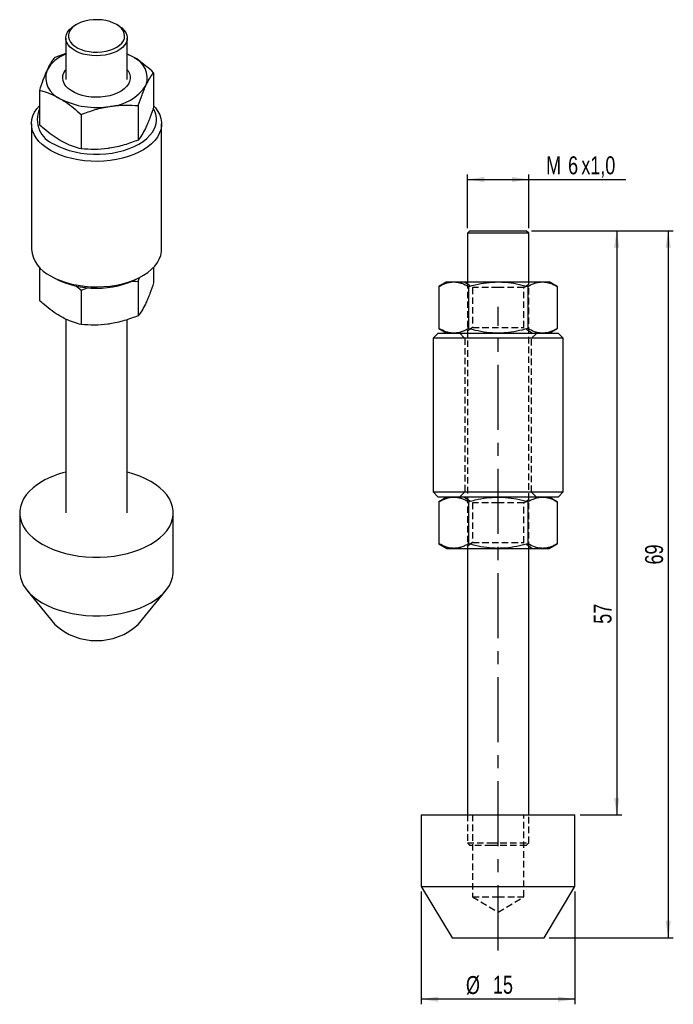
# Model space of a CAD drawing. Extents: x 26.6 to 90.4, y 50.2 to 146.3.
import ezdxf

# ---------------------------------------------------------------- set-up
doc = ezdxf.new("R2010")
doc.units = 0
doc.header["$LTSCALE"] = 0.5
doc.linetypes.add('CENTERX2', pattern=[20.32, 12.7, -2.54, 2.54, -2.54])
doc.linetypes.add('HIDDEN', pattern=[1.905, 1.27, -0.635])
doc.layers.get('0').update_dxf_attribs({"linetype": 'CONTINUOUS'})
doc.layers.add('FORMATO', color=179, linetype='CONTINUOUS')
doc.styles.add('SLDTEXTSTYLE0', font='TXT', dxfattribs={"width": 0.75})
doc.dimstyles.new('SLDDIMSTYLE0', dxfattribs={"dimtxt": 1.75, "dimasz": 1.651, "dimexe": 0, "dimexo": 0.0625, "dimgap": 0.4375, "dimtad": 1, "dimdec": 3, "dimrnd": 1e-09, "dimzin": 12, "dimtxsty": 'SLDTEXTSTYLE0', "dimsah": 1, "dimcen": 0.09, "dimazin": 3, "dimtfac": 1, "dimtdec": 3, "dimtofl": 0, "dimtmove": 0, "dimatfit": 3, "dimtolj": 1, "dimtzin": 12})

# ---------------------------------------------------------------- blocks, each defined once
blk = doc.blocks.new('_D')
at = {"layer": 'FORMATO'}
for p, q in [((70.321, 125.913), (70.321, 131.163)), ((76.321, 125.913), (76.321, 131.163)), ((70.321, 130.663), (76.321, 130.663)), ((76.321, 130.663), (85.799, 130.663))]:
    blk.add_line(p, q, dxfattribs=at)
for points in [[(70.321, 130.663), (71.972, 130.409), (71.972, 130.917)], [(76.321, 130.663), (74.67, 130.917), (74.67, 130.409)]]:
    blk.add_solid(points, dxfattribs=at)
at = {"layer": 'FORMATO', "char_height": 1.75, "attachment_point": 1, "style": 'SLDTEXTSTYLE0'}
for s, insert in [('M', (78.009, 132.919)), ('6', (80.153, 132.919)), ('x1,0', (81.446, 132.919))]:
    blk.add_mtext(s, dxfattribs=dict(at, insert=insert))
blk = doc.blocks.new('_D_1')
at = {"layer": 'FORMATO'}
for p, q in [((76.571, 125.663), (90.426, 125.663)), ((89.926, 125.663), (89.926, 56.663)), ((78.321, 56.663), (90.426, 56.663))]:
    blk.add_line(p, q, dxfattribs=at)
for points in [[(89.926, 125.663), (89.672, 124.012), (90.18, 124.012)], [(89.926, 56.663), (90.18, 58.314), (89.672, 58.314)]]:
    blk.add_solid(points, dxfattribs=at)
at = {"layer": 'FORMATO', "insert": (87.671, 93.089), "char_height": 1.75, "attachment_point": 1, "rotation": 90, "style": 'SLDTEXTSTYLE0'}
blk.add_mtext('69', dxfattribs=at)
blk = doc.blocks.new('_D_2')
at = {"layer": 'FORMATO'}
for p, q in [((65.821, 61.163), (65.821, 50.163)), ((80.821, 61.163), (80.821, 50.163)), ((80.821, 50.663), (65.821, 50.663))]:
    blk.add_line(p, q, dxfattribs=at)
for points in [[(65.821, 50.663), (67.472, 50.409), (67.472, 50.917)], [(80.821, 50.663), (79.17, 50.917), (79.17, 50.409)]]:
    blk.add_solid(points, dxfattribs=at)
at = {"layer": 'FORMATO', "char_height": 1.75, "attachment_point": 1, "style": 'SLDTEXTSTYLE0'}
for s, insert in [('%%c', (70.179, 52.919)), ('15', (72.818, 52.946))]:
    blk.add_mtext(s, dxfattribs=dict(at, insert=insert))
blk = doc.blocks.new('_D_3')
at = {"layer": 'FORMATO'}
for p, q in [((76.571, 125.663), (85.397, 125.663)), ((84.897, 125.663), (84.897, 68.663)), ((81.321, 68.663), (85.397, 68.663))]:
    blk.add_line(p, q, dxfattribs=at)
for points in [[(84.897, 125.663), (84.643, 124.012), (85.151, 124.012)], [(84.897, 68.663), (85.151, 70.314), (84.643, 70.314)]]:
    blk.add_solid(points, dxfattribs=at)
at = {"layer": 'FORMATO', "insert": (82.642, 87.304), "char_height": 1.75, "attachment_point": 1, "rotation": 90, "style": 'SLDTEXTSTYLE0'}
blk.add_mtext('57', dxfattribs=at)

msp = doc.modelspace()

# ---------------------------------------------------------------- linework, layer by layer
at = {"color": 7, "linetype": 'CONTINUOUS'}
for p, q in [((32.1636, 145.7923), (31.9868, 145.6902)), ((36.2301, 145.6902), (36.0533, 145.7923)), ((31.1085, 144.4658), (31.1085, 140.4182)), ((37.1085, 140.4182), (37.1085, 144.4658)), ((31.1085, 142.9596), (30.026, 142.5794)), ((37.644, 142.6283), (37.1085, 142.898)), ((39.6852, 141.0852), (39.6852, 137.7318)), ((28.5317, 139.36), (28.5317, 136.0066)), ((38.1909, 137.8658), (38.1909, 134.5124)), ((32.6142, 137.0032), (32.6142, 133.6498)), ((27.7585, 136.0963), (27.7585, 123.8482)), ((40.4585, 123.8482), (40.4585, 136.0963)), ((70.5706, 125.6632), (70.3206, 125.4132)), ((70.3206, 125.4132), (70.3206, 120.6632)), ((72.5836, 125.4132), (70.3206, 125.4132)), ((70.5706, 125.6632), (72.645, 125.6632)), ((76.3206, 125.4132), (72.5836, 125.4132)), ((72.645, 125.6632), (76.0706, 125.6632)), ((76.3206, 125.4132), (76.0706, 125.6632)), ((76.3206, 120.6632), (76.3206, 125.4132)), ((28.5317, 122.0951), (28.5317, 118.8592)), ((39.6852, 122.0951), (39.6852, 120.5845)), ((29.6176, 121.2565), (29.9712, 121.0523)), ((38.1909, 120.7185), (38.3223, 121.0965)), ((38.2457, 121.0523), (38.5993, 121.2565)), ((32.1246, 120.2766), (32.6142, 119.8558)), ((37.5801, 120.7441), (38.1909, 120.7185)), ((38.1909, 120.7185), (38.1909, 117.3651)), ((68.3206, 120.6632), (67.5471, 120.2167)), ((67.5471, 120.2167), (67.5471, 116.1098)), ((68.3206, 120.6632), (68.9905, 120.6632)), ((68.9905, 120.6632), (73.3206, 120.6632)), ((70.4339, 120.2167), (70.4339, 116.1098)), ((73.3206, 120.6632), (77.6507, 120.6632)), ((76.2074, 120.2167), (76.2074, 116.1098)), ((77.6507, 120.6632), (78.3206, 120.6632)), ((79.0941, 120.2167), (78.3206, 120.6632)), ((79.0941, 120.2167), (79.0941, 116.1098)), ((32.6142, 119.8558), (33.3287, 120.1047)), ((32.6142, 119.8558), (32.6142, 116.5024)), ((31.1085, 117.0355), (31.1085, 98.1271)), ((37.1085, 98.1271), (37.1085, 116.988)), ((67.4706, 115.6632), (66.9706, 115.1632)), ((67.4706, 115.6632), (73.3206, 115.6632)), ((67.5471, 116.1098), (68.3206, 115.6632)), ((73.3206, 115.6632), (79.1706, 115.6632)), ((78.3206, 115.6632), (79.0941, 116.1098)), ((79.6706, 115.1632), (79.1706, 115.6632)), ((66.9706, 115.1632), (66.9706, 100.1632)), ((73.3206, 115.1632), (66.9706, 115.1632)), ((79.6706, 115.1632), (73.3206, 115.1632)), ((79.6706, 100.1632), (79.6706, 115.1632)), ((66.9706, 100.1632), (67.4706, 99.6632)), ((66.9706, 100.1632), (73.3206, 100.1632)), ((73.3206, 100.1632), (79.6706, 100.1632)), ((79.1706, 99.6632), (79.6706, 100.1632)), ((73.3206, 99.6632), (67.4706, 99.6632)), ((68.3206, 99.6632), (67.5471, 99.2167)), ((67.5471, 99.2167), (67.5471, 95.1098)), ((70.4339, 99.2167), (70.4339, 95.1098)), ((79.1706, 99.6632), (73.3206, 99.6632)), ((76.2074, 99.2167), (76.2074, 95.1098)), ((79.0941, 99.2167), (78.3206, 99.6632)), ((79.0941, 99.2167), (79.0941, 95.1098)), ((26.6085, 98.1271), (26.6085, 92.4113)), ((41.6085, 92.4113), (41.6085, 98.1271)), ((67.5471, 95.1098), (68.3206, 94.6632)), ((68.3206, 94.6632), (68.9905, 94.6632)), ((68.9905, 94.6632), (73.3206, 94.6632)), ((70.3206, 94.6632), (70.3206, 68.6632)), ((73.3206, 94.6632), (77.6507, 94.6632)), ((76.3206, 68.6632), (76.3206, 94.6632)), ((77.6507, 94.6632), (78.3206, 94.6632)), ((78.3206, 94.6632), (79.0941, 95.1098)), ((27.3167, 90.5747), (30.0334, 87.2267)), ((38.1835, 87.2267), (40.9002, 90.5747)), ((65.8206, 68.6632), (65.8206, 61.6632)), ((65.8206, 68.6632), (80.8206, 68.6632)), ((80.8206, 61.6632), (80.8206, 68.6632)), ((65.8206, 61.6632), (68.8206, 56.6632)), ((65.8206, 61.6632), (80.8206, 61.6632)), ((77.8206, 56.6632), (80.8206, 61.6632)), ((68.8206, 56.6632), (77.8206, 56.6632))]:
    msp.add_line(p, q, dxfattribs=at)
at = {"color": 7, "linetype": 'HIDDEN'}
for p, q in [((70.0249, 120.6632), (70.8206, 120.1061)), ((70.3206, 120.6632), (70.3206, 94.6632)), ((75.8206, 120.1061), (76.6163, 120.6632)), ((76.3206, 94.6632), (76.3206, 120.6632)), ((73.3206, 120.1061), (70.8206, 120.1061)), ((70.8206, 120.1061), (70.8206, 116.2204)), ((75.8206, 120.1061), (73.3206, 120.1061)), ((75.8206, 116.2204), (75.8206, 120.1061)), ((69.5706, 115.6632), (70.0706, 115.1632)), ((70.8206, 116.2204), (70.0249, 115.6632)), ((70.8206, 116.2204), (75.8206, 116.2204)), ((76.6163, 115.6632), (75.8206, 116.2204)), ((76.5706, 115.1632), (77.0706, 115.6632)), ((70.0706, 115.1632), (70.0706, 100.1632)), ((76.5706, 100.1632), (76.5706, 115.1632)), ((70.0706, 100.1632), (69.5706, 99.6632)), ((77.0706, 99.6632), (76.5706, 100.1632)), ((70.0249, 99.6632), (70.8206, 99.1061)), ((73.3206, 99.1061), (70.8206, 99.1061)), ((70.8206, 99.1061), (70.8206, 95.2204)), ((75.8206, 99.1061), (73.3206, 99.1061)), ((75.8206, 99.1061), (76.6163, 99.6632)), ((75.8206, 95.2204), (75.8206, 99.1061)), ((70.8206, 95.2204), (70.0249, 94.6632)), ((70.8206, 95.2204), (75.8206, 95.2204)), ((76.6163, 94.6632), (75.8206, 95.2204)), ((70.3206, 68.6632), (70.3206, 65.9132)), ((70.8206, 68.6632), (70.8206, 60.6632)), ((75.8206, 60.6632), (75.8206, 68.6632)), ((76.3206, 65.9132), (76.3206, 68.6632)), ((70.3206, 65.9132), (72.5836, 65.9132)), ((70.3206, 65.9132), (70.5706, 65.6632)), ((72.645, 65.6632), (70.5706, 65.6632)), ((72.5836, 65.9132), (76.3206, 65.9132)), ((76.0706, 65.6632), (72.645, 65.6632)), ((76.0706, 65.6632), (76.3206, 65.9132)), ((70.8206, 60.6632), (73.3206, 60.6632)), ((70.8206, 60.6632), (73.3206, 59.1611)), ((73.3206, 60.6632), (75.8206, 60.6632)), ((73.3206, 59.1611), (75.8206, 60.6632))]:
    msp.add_line(p, q, dxfattribs=at)
at = {"color": 7, "linetype": 'CONTINUOUS', "flags": 128}
for points in [[(31.7458, 143.8576), (31.9883, 143.6589), (32.2805, 143.4839), (32.6155, 143.3367), (32.9855, 143.2208), (33.3819, 143.1388), (33.7953, 143.0927), (34.216, 143.0836), (34.6342, 143.1117), (35.0401, 143.1763), (35.4241, 143.2759), (35.7773, 143.4082), (36.0914, 143.57), (36.359, 143.7577), (36.5739, 143.9667), (36.731, 144.1922), (36.8266, 144.4289), (36.8585, 144.6712), (36.8259, 144.9135), (36.7296, 145.1502), (36.5719, 145.3755), (36.3565, 145.5843), (36.0883, 145.7717), (35.7738, 145.9333), (35.4202, 146.0652), (35.0359, 146.1645), (34.6298, 146.2287), (34.2116, 146.2564), (33.7909, 146.2469), (33.3776, 146.2004), (32.9815, 146.1181), (32.6118, 146.0018), (32.2772, 145.8543), (31.9854, 145.679), (31.7435, 145.4801), (31.557, 145.2622), (31.4303, 145.0304), (31.3664, 144.7902), (31.3667, 144.5471), (31.4313, 144.307), (31.5587, 144.0753), (31.7458, 143.8576)], [(31.531, 143.5796), (31.3349, 143.8057), (31.198, 144.0458), (31.1231, 144.295), (31.1118, 144.5477), (31.1644, 144.7987), (31.2797, 145.0426), (31.4554, 145.2742), (31.6875, 145.4886), (31.9713, 145.6812), (31.9868, 145.6902)], [(36.2301, 145.6902), (36.2905, 145.6543), (36.567, 145.4583), (36.7911, 145.241), (36.958, 145.0073), (37.0643, 144.762), (37.1075, 144.5104), (37.0867, 144.2579), (37.0026, 144.0097), (36.8567, 143.7713), (36.6522, 143.5477), (36.3936, 143.3437), (36.0862, 143.1636), (35.7367, 143.0112), (35.3525, 142.8899), (34.9417, 142.8021), (34.5133, 142.7498), (34.0761, 142.734), (33.6397, 142.7552), (33.2133, 142.8128), (32.8059, 142.9057), (32.4263, 143.0318), (32.0825, 143.1885), (31.782, 143.3724), (31.531, 143.5796), (31.531, 143.5796)], [(37.644, 142.6283), (37.2096, 142.8514), (37.1085, 142.8964)], [(37.1085, 141.3749), (37.1853, 141.2691), (37.3197, 141.0152), (37.3916, 140.7531), (37.3996, 140.4877), (37.3436, 140.2242), (37.2246, 139.9678), (37.045, 139.7235), (36.8081, 139.496), (36.5188, 139.2897), (36.1825, 139.1087), (35.8059, 138.9564), (35.3962, 138.8359), (34.9614, 138.7495), (34.5101, 138.6989), (34.0509, 138.685), (33.5929, 138.7081), (33.1449, 138.7678), (32.7156, 138.8629), (32.3135, 138.9916), (31.9463, 139.1514), (31.6212, 139.339), (31.3444, 139.551), (31.1215, 139.7832), (30.9568, 140.031), (30.8533, 140.2896), (30.8132, 140.554), (30.8373, 140.8191), (30.925, 141.0797), (31.0747, 141.3306), (31.1085, 141.3749)], [(29.6183, 133.5042), (29.1936, 133.7751), (28.8177, 134.0692), (28.4943, 134.3834), (28.2268, 134.7146), (28.0177, 135.0595), (27.8692, 135.4148), (27.7826, 135.7768), (27.7589, 136.142), (27.7984, 136.5067), (27.9005, 136.8674), (28.0644, 137.2204), (28.2883, 137.5622), (28.5317, 137.8494)], [(39.6852, 137.8494), (39.8635, 137.6455), (40.1021, 137.307), (40.2811, 136.9565), (40.3988, 136.5974), (40.454, 136.2333), (40.4461, 135.8679), (40.3752, 135.5048), (40.2421, 135.1475), (40.048, 134.7997), (39.7948, 134.4647), (39.4852, 134.146), (39.1221, 133.8466), (38.7091, 133.5696), (38.2505, 133.3177), (37.7507, 133.0934), (37.2147, 132.899), (36.6478, 132.7364), (36.0556, 132.6071), (35.4442, 132.5125), (34.8194, 132.4535), (34.1876, 132.4308), (33.555, 132.4444), (32.9279, 132.4944), (32.3125, 132.5802), (31.715, 132.7009), (31.1413, 132.8553), (30.5971, 133.042), (30.0877, 133.259), (29.6183, 133.5042)], [(29.9719, 134.1165), (30.4269, 133.88), (30.9223, 133.6722), (31.4526, 133.4955), (32.012, 133.3517), (32.5944, 133.2425), (33.1933, 133.169), (33.8023, 133.132), (34.4146, 133.132), (35.0236, 133.169), (35.6225, 133.2425), (36.2049, 133.3517), (36.7643, 133.4955), (37.2946, 133.6722), (37.79, 133.88), (38.245, 134.1165), (38.6548, 134.3792), (39.0147, 134.6652), (39.3208, 134.9714), (39.5699, 135.2943), (39.7591, 135.6305), (39.8864, 135.9762), (39.9504, 136.3278), (39.9504, 136.6813), (39.8864, 137.0328), (39.7591, 137.3786), (39.6421, 137.6001)], [(29.6183, 121.2561), (30.0877, 121.0108), (30.5971, 120.7938), (31.1413, 120.6072), (31.715, 120.4527), (32.3125, 120.332), (32.9279, 120.2463), (33.555, 120.1963), (34.1876, 120.1827), (34.8194, 120.2054), (35.4442, 120.2644), (36.0556, 120.359), (36.6478, 120.4882), (37.2147, 120.6509), (37.7507, 120.8453), (38.2505, 121.0696), (38.7091, 121.3215), (39.1221, 121.5985), (39.4852, 121.8978), (39.7948, 122.2166), (40.048, 122.5515), (40.2421, 122.8994), (40.3752, 123.2567), (40.4461, 123.6198), (40.4585, 123.8482)], [(28.8052, 101.1886), (28.3384, 100.8931), (27.921, 100.574), (27.5563, 100.2339), (27.2475, 99.876), (26.9972, 99.503), (26.8077, 99.1184), (26.6804, 98.7253), (26.6165, 98.3271), (26.6165, 97.9272), (26.6804, 97.5289), (26.8077, 97.1358), (26.9972, 96.7512), (27.2475, 96.3783), (27.5563, 96.0203), (27.921, 95.6803), (28.3384, 95.3611), (28.8052, 95.0656), (29.3171, 94.7962), (29.8699, 94.5552), (30.4589, 94.3446), (31.079, 94.1664), (31.725, 94.0219), (32.3913, 93.9125), (33.0723, 93.839), (33.7621, 93.8021), (34.4548, 93.8021), (35.1446, 93.839), (35.8256, 93.9125), (36.4919, 94.0219), (37.1379, 94.1664), (37.758, 94.3446), (38.347, 94.5552), (38.8998, 94.7962), (39.4118, 95.0656), (39.8785, 95.3611), (40.2959, 95.6803), (40.6606, 96.0203), (40.9694, 96.3783), (41.2197, 96.7512), (41.4092, 97.1358), (41.5365, 97.5289), (41.6005, 97.9272), (41.6005, 98.3271), (41.5365, 98.7253), (41.4092, 99.1184), (41.2197, 99.503), (40.9694, 99.876), (40.6606, 100.2339), (40.2959, 100.574), (39.8785, 100.8931), (39.4118, 101.1886), (38.8998, 101.4581), (38.347, 101.6991), (37.758, 101.9096), (37.1379, 102.0879), (37.1085, 102.0953)], [(26.6085, 92.4113), (26.6165, 92.2114), (26.6804, 91.8132), (26.8077, 91.4201), (26.9972, 91.0354), (27.2475, 90.6625), (27.5563, 90.3045), (27.921, 89.9645), (28.3384, 89.6453), (28.8052, 89.3498), (29.3171, 89.0804), (29.8699, 88.8394), (30.4589, 88.6288), (31.079, 88.4506), (31.725, 88.3061), (32.3913, 88.1967), (33.0723, 88.1232), (33.7621, 88.0863), (34.4548, 88.0863), (35.1446, 88.1232), (35.8256, 88.1967), (36.4919, 88.3061), (37.1379, 88.4506), (37.758, 88.6288), (38.347, 88.8394), (38.8998, 89.0804), (39.4118, 89.3498), (39.8785, 89.6453), (40.2959, 89.9645), (40.6606, 90.3045), (40.9694, 90.6625), (41.2197, 91.0354), (41.4092, 91.4201), (41.5365, 91.8132), (41.6005, 92.2114), (41.6085, 92.4113)]]:
    msp.add_lwpolyline(points, dxfattribs=at)
at = {"color": 7, "linetype": 'CONTINUOUS'}
for centre, radius, start, end in [((32.3189, 139.6261), 3.4871, 110.310831, 150.668693), ((36.8417, 140.5615), 2.217, 341.012437, 68.784486), ((31.3752, 140.613), 2.217, 161.012437, 248.784486), ((35.152, 142.3158), 4.5236, 273.174698, 326.819925), ((34.102, 145.3759), 7.6876, 242.673765, 279.740157), ((30.8819, 136.5094), 2.5601, 156.638566, 249.17838), ((30.9284, 124.1594), 3.1852, 185.607278, 245.712863), ((34.1084, 129.0076), 8.9668, 242.528031, 297.477344), ((33.2725, 93.2189), 9.1364, 103.700974, 119.271986), ((34.1085, 91.7338), 6.0762, 227.882163, 312.117837)]:
    msp.add_arc(centre, radius, start, end, dxfattribs=at)
for points, knots in [([(30.026, 142.5794), (29.9046, 142.417), (29.7217, 142.1722), (29.4704, 141.7315), (29.3428, 141.467), (29.2788, 141.3343)], [0, 0, 0, 0, 0.4952513, 0.7468182, 1, 1, 1, 1]), ([(39.6852, 141.0852), (39.435, 141.3063), (38.9322, 141.7504), (38.2463, 142.2627), (37.8146, 142.5247), (37.644, 142.6283)], [0, 0, 0, 0, 0.37479281, 0.75299568, 1, 1, 1, 1]), ([(29.2788, 141.3343), (29.2611, 141.2957), (29.127, 141.0035), (28.8741, 140.3791), (28.6465, 139.7017), (28.5317, 139.36)], [0, 0, 0, 0, 0.07006274, 0.53077035, 1, 1, 1, 1]), ([(38.9381, 139.8402), (38.9558, 139.8779), (39.0899, 140.1635), (39.3428, 140.6287), (39.5704, 140.9321), (39.6852, 141.0852)], [0, 0, 0, 0, 0.0700627, 0.5307704, 1, 1, 1, 1]), ([(28.5317, 139.36), (28.685, 139.3198), (29.0931, 139.2129), (29.7736, 138.9716), (30.3053, 138.6886), (30.5729, 138.5462)], [0, 0, 0, 0, 0.2302362, 0.6126673, 1, 1, 1, 1]), ([(38.1909, 137.8658), (38.3123, 138.2263), (38.4952, 138.7698), (38.7465, 139.4119), (38.8741, 139.6971), (38.9381, 139.8402)], [0, 0, 0, 0, 0.49525132, 0.7468182, 1, 1, 1, 1]), ([(30.5729, 138.5462), (30.7435, 138.4427), (31.1727, 138.1822), (31.8585, 137.6704), (32.3614, 137.2264), (32.6142, 137.0032)], [0, 0, 0, 0, 0.2470039, 0.6214756, 1, 1, 1, 1]), ([(32.6142, 137.0032), (33.067, 137.1723), (33.7498, 137.4273), (34.6875, 137.673), (35.1637, 137.757), (35.4025, 137.7992)], [0, 0, 0, 0, 0.4952513, 0.7468182, 1, 1, 1, 1]), ([(35.4025, 137.7992), (35.4686, 137.8089), (35.9691, 137.8831), (36.9128, 137.9494), (37.7623, 137.8939), (38.1909, 137.8658)], [0, 0, 0, 0, 0.0700627, 0.5307704, 1, 1, 1, 1]), ([(39.6852, 137.7318), (39.5639, 137.3714), (39.3809, 136.8278), (39.1297, 136.1858), (39.0021, 135.9005), (38.9381, 135.7575)], [0, 0, 0, 0, 0.4952513, 0.7468182, 1, 1, 1, 1]), ([(30.5729, 134.4635), (30.309, 134.6277), (29.7772, 134.9584), (29.0965, 135.5024), (28.685, 135.8697), (28.5317, 136.0066)], [0, 0, 0, 0, 0.3821177, 0.7697643, 1, 1, 1, 1]), ([(38.9381, 135.7575), (38.9204, 135.7198), (38.7863, 135.4341), (38.5334, 134.969), (38.3058, 134.6655), (38.1909, 134.5124)], [0, 0, 0, 0, 0.0700627, 0.5307704, 1, 1, 1, 1]), ([(32.6142, 133.6498), (32.3639, 133.7177), (31.8611, 133.8541), (31.1753, 134.1336), (30.7435, 134.3701), (30.5729, 134.4635)], [0, 0, 0, 0, 0.3747928, 0.7529957, 1, 1, 1, 1]), ([(35.4025, 133.7165), (35.3365, 133.7067), (34.836, 133.6325), (33.8923, 133.5662), (33.0428, 133.6218), (32.6142, 133.6498)], [0, 0, 0, 0, 0.0700627, 0.5307704, 1, 1, 1, 1]), ([(38.1909, 134.5124), (37.7381, 134.3433), (37.0553, 134.0883), (36.1176, 133.8426), (35.6414, 133.7586), (35.4025, 133.7165)], [0, 0, 0, 0, 0.4952513, 0.7468182, 1, 1, 1, 1]), ([(39.6852, 120.5845), (39.5639, 120.224), (39.3809, 119.6804), (39.1297, 119.0384), (39.0021, 118.7532), (38.9381, 118.6101)], [0, 0, 0, 0, 0.4952513, 0.7468182, 1, 1, 1, 1]), ([(67.5471, 120.2167), (67.6638, 120.2806), (67.8972, 120.4084), (68.2559, 120.549), (68.6207, 120.6446), (68.8672, 120.657), (68.9905, 120.6632)], [0, 0, 0, 0, 0.2477112, 0.4953655, 0.7477053, 1, 1, 1, 1]), ([(68.9905, 120.6632), (69.0247, 120.6628), (69.1714, 120.6606), (69.4304, 120.6262), (69.8811, 120.5063), (70.212, 120.3329), (70.4339, 120.2167)], [0, 0, 0, 0, 0.0700415, 0.3004592, 0.5309129, 1, 1, 1, 1]), ([(70.4339, 120.2167), (70.6507, 120.2759), (71.2278, 120.4335), (72.1902, 120.6191), (72.9422, 120.6485), (73.3206, 120.6632)], [0, 0, 0, 0, 0.2302362, 0.6126673, 1, 1, 1, 1]), ([(73.3206, 120.6632), (73.5619, 120.6571), (74.1688, 120.6415), (75.1388, 120.4996), (75.8499, 120.3113), (76.2074, 120.2167)], [0, 0, 0, 0, 0.2470039, 0.6214756, 1, 1, 1, 1]), ([(76.2074, 120.2167), (76.3241, 120.2806), (76.5575, 120.4084), (76.9161, 120.549), (77.281, 120.6446), (77.5275, 120.657), (77.6507, 120.6632)], [0, 0, 0, 0, 0.2477112, 0.4953655, 0.7477053, 1, 1, 1, 1]), ([(77.6507, 120.6632), (77.6849, 120.6628), (77.8317, 120.6606), (78.0906, 120.6262), (78.5413, 120.5063), (78.8722, 120.3329), (79.0941, 120.2167)], [0, 0, 0, 0, 0.0700415, 0.3004592, 0.5309129, 1, 1, 1, 1]), ([(30.5729, 117.3162), (30.309, 117.4803), (29.7772, 117.811), (29.0965, 118.355), (28.685, 118.7223), (28.5317, 118.8592)], [0, 0, 0, 0, 0.3821177, 0.7697643, 1, 1, 1, 1]), ([(38.9381, 118.6101), (38.9204, 118.5724), (38.7863, 118.2868), (38.5334, 117.8216), (38.3058, 117.5182), (38.1909, 117.3651)], [0, 0, 0, 0, 0.0700627, 0.5307704, 1, 1, 1, 1]), ([(32.6142, 116.5024), (32.3639, 116.5703), (31.8611, 116.7068), (31.1753, 116.9863), (30.7435, 117.2227), (30.5729, 117.3162)], [0, 0, 0, 0, 0.3747928, 0.7529957, 1, 1, 1, 1]), ([(38.1909, 117.3651), (37.7381, 117.196), (37.0553, 116.9409), (36.1176, 116.6952), (35.6414, 116.6112), (35.4025, 116.5691)], [0, 0, 0, 0, 0.4952513, 0.7468182, 1, 1, 1, 1]), ([(35.4025, 116.5691), (35.3365, 116.5593), (34.836, 116.4852), (33.8923, 116.4188), (33.0428, 116.4744), (32.6142, 116.5024)], [0, 0, 0, 0, 0.0700627, 0.5307704, 1, 1, 1, 1]), ([(68.9905, 115.6632), (68.9563, 115.6637), (68.8096, 115.6659), (68.5506, 115.7003), (68.0999, 115.8202), (67.769, 115.9936), (67.5471, 116.1098)], [0, 0, 0, 0, 0.0700415, 0.3004592, 0.5309129, 1, 1, 1, 1]), ([(70.4339, 116.1098), (70.3171, 116.0459), (70.0837, 115.9181), (69.7251, 115.7775), (69.3603, 115.6819), (69.1137, 115.6695), (68.9905, 115.6632)], [0, 0, 0, 0, 0.24771118, 0.49536549, 0.74770528, 1, 1, 1, 1]), ([(73.3206, 115.6632), (72.9473, 115.6777), (72.1953, 115.7067), (71.2327, 115.8917), (70.6507, 116.0506), (70.4339, 116.1098)], [0, 0, 0, 0, 0.3821177, 0.7697643, 1, 1, 1, 1]), ([(76.2074, 116.1098), (75.8534, 116.0161), (75.1424, 115.8276), (74.1725, 115.6851), (73.5619, 115.6694), (73.3206, 115.6632)], [0, 0, 0, 0, 0.3747928, 0.7529957, 1, 1, 1, 1]), ([(77.6507, 115.6632), (77.6165, 115.6637), (77.4698, 115.6659), (77.2109, 115.7003), (76.7602, 115.8202), (76.4293, 115.9936), (76.2074, 116.1098)], [0, 0, 0, 0, 0.0700415, 0.3004592, 0.5309129, 1, 1, 1, 1]), ([(79.0941, 116.1098), (78.9774, 116.0459), (78.744, 115.9181), (78.3854, 115.7775), (78.0205, 115.6819), (77.774, 115.6695), (77.6507, 115.6632)], [0, 0, 0, 0, 0.2477112, 0.4953655, 0.7477053, 1, 1, 1, 1]), ([(67.5471, 99.2167), (67.6638, 99.2806), (67.8972, 99.4084), (68.2559, 99.549), (68.6207, 99.6446), (68.8672, 99.657), (68.9905, 99.6632)], [0, 0, 0, 0, 0.24771118, 0.49536549, 0.74770528, 1, 1, 1, 1]), ([(68.9905, 99.6632), (69.0247, 99.6628), (69.1714, 99.6606), (69.4304, 99.6262), (69.8811, 99.5063), (70.212, 99.3329), (70.4339, 99.2167)], [0, 0, 0, 0, 0.0700415, 0.3004592, 0.5309129, 1, 1, 1, 1]), ([(70.4339, 99.2167), (70.6507, 99.2759), (71.2278, 99.4335), (72.1902, 99.6191), (72.9422, 99.6485), (73.3206, 99.6632)], [0, 0, 0, 0, 0.2302362, 0.6126673, 1, 1, 1, 1]), ([(73.3206, 99.6632), (73.5619, 99.6571), (74.1688, 99.6415), (75.1388, 99.4996), (75.8499, 99.3113), (76.2074, 99.2167)], [0, 0, 0, 0, 0.2470039, 0.6214756, 1, 1, 1, 1]), ([(76.2074, 99.2167), (76.3241, 99.2806), (76.5575, 99.4084), (76.9161, 99.549), (77.281, 99.6446), (77.5275, 99.657), (77.6507, 99.6632)], [0, 0, 0, 0, 0.2477112, 0.4953655, 0.7477053, 1, 1, 1, 1]), ([(77.6507, 99.6632), (77.6849, 99.6628), (77.8317, 99.6606), (78.0906, 99.6262), (78.5413, 99.5063), (78.8722, 99.3329), (79.0941, 99.2167)], [0, 0, 0, 0, 0.0700415, 0.3004592, 0.5309129, 1, 1, 1, 1]), ([(68.9905, 94.6632), (68.9563, 94.6637), (68.8096, 94.6659), (68.5506, 94.7003), (68.0999, 94.8202), (67.769, 94.9936), (67.5471, 95.1098)], [0, 0, 0, 0, 0.0700415, 0.3004592, 0.5309129, 1, 1, 1, 1]), ([(70.4339, 95.1098), (70.3171, 95.0459), (70.0837, 94.9181), (69.7251, 94.7775), (69.3603, 94.6819), (69.1137, 94.6695), (68.9905, 94.6632)], [0, 0, 0, 0, 0.24771118, 0.49536549, 0.74770528, 1, 1, 1, 1]), ([(73.3206, 94.6632), (72.9473, 94.6777), (72.1953, 94.7067), (71.2327, 94.8917), (70.6507, 95.0506), (70.4339, 95.1098)], [0, 0, 0, 0, 0.3821177, 0.7697643, 1, 1, 1, 1]), ([(76.2074, 95.1098), (75.8534, 95.0161), (75.1424, 94.8276), (74.1725, 94.6851), (73.5619, 94.6694), (73.3206, 94.6632)], [0, 0, 0, 0, 0.3747928, 0.7529957, 1, 1, 1, 1]), ([(77.6507, 94.6632), (77.6165, 94.6637), (77.4698, 94.6659), (77.2109, 94.7003), (76.7602, 94.8202), (76.4293, 94.9936), (76.2074, 95.1098)], [0, 0, 0, 0, 0.0700415, 0.3004592, 0.5309129, 1, 1, 1, 1]), ([(79.0941, 95.1098), (78.9774, 95.0459), (78.744, 94.9181), (78.3854, 94.7775), (78.0205, 94.6819), (77.774, 94.6695), (77.6507, 94.6632)], [0, 0, 0, 0, 0.2477112, 0.4953655, 0.7477053, 1, 1, 1, 1])]:
    msp.add_open_spline(points, degree=3, knots=knots, dxfattribs=at)
at = {"layer": 'FORMATO', "linetype": 'CENTERX2'}
msp.add_line((73.3206, 55.4247), (73.3206, 118.2336), dxfattribs=at)

# ---------------------------------------------------------------- dimensions: what is measured, and where the dimension line sits
at = {"layer": 'FORMATO'}
for base, p1, p2, text, picture, middle in [((76.3206, 130.6632), (70.3206, 125.4132), (76.3206, 125.4132), 'M<>x1,0', '_D', (81.9043, 130.6632)), ((65.8206, 50.6632), (80.8206, 61.6632), (65.8206, 61.6632), '%%c<>', '_D_2', (72.7918, 50.6632))]:
    dim = msp.add_linear_dim(base=base, p1=p1, p2=p2, text=text, dimstyle='SLDDIMSTYLE0', dxfattribs=at)
    dim.commit()
    dim.dimension.update_dxf_attribs({"geometry": picture, "text_midpoint": middle, "dimtype": 160})
for base, p2, picture, middle in [((89.9264, 56.6632), (77.8206, 56.6632), '_D_1', (89.9264, 94.3824)), ((84.8975, 68.6632), (80.8206, 68.6632), '_D_3', (84.8975, 88.597))]:
    dim = msp.add_linear_dim(base=base, p1=(76.0706, 125.6632), p2=p2, angle=90, dimstyle='SLDDIMSTYLE0', dxfattribs=at)
    dim.commit()
    dim.dimension.update_dxf_attribs({"geometry": picture, "text_midpoint": middle, "dimtype": 160})

doc.saveas('drawing.dxf')
